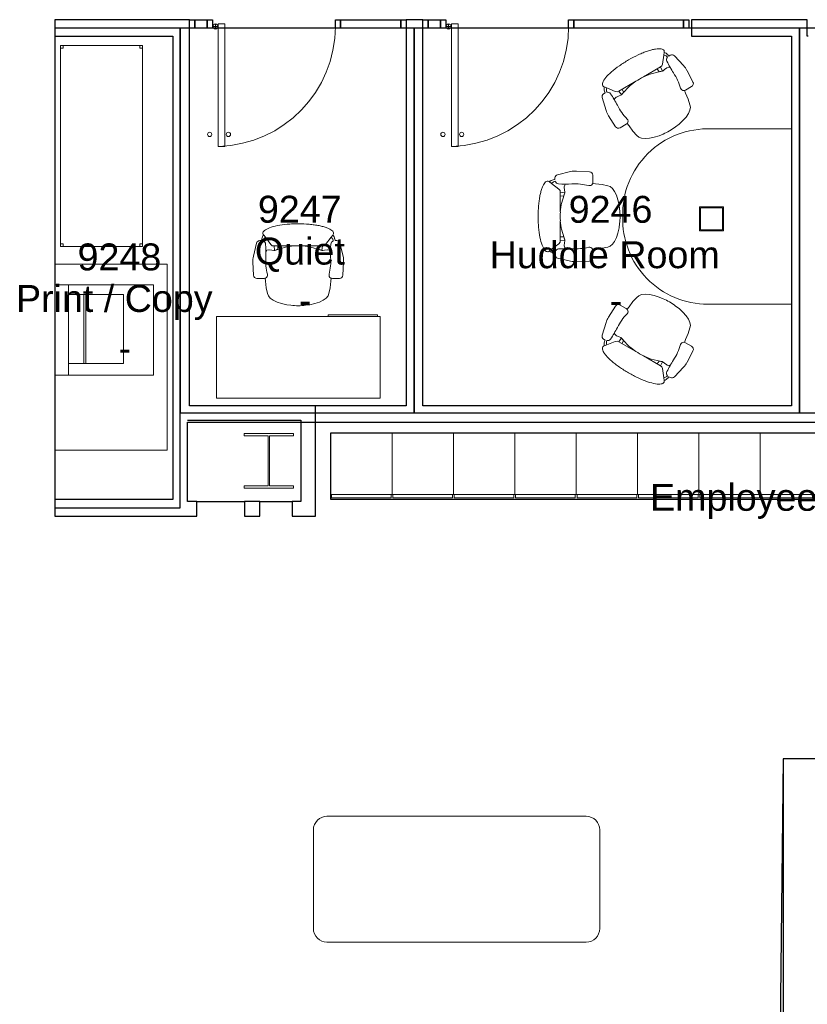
# Model space of a CAD drawing. Header units: inches. Extents: x -1 to 4727, y -3 to 1727.
# Tile 18 of 163: x 669 to 900, y 1002 to 1291. Entities that reach past the tile are written whole.
import ezdxf

# ---------------------------------------------------------------- set-up
doc = ezdxf.new("R2010")
doc.units = ezdxf.units.IN
doc.header["$LTSCALE"] = 42
doc.header["$MEASUREMENT"] = 0
doc.layers.get('0').update_dxf_attribs({"linetype": 'CONTINUOUS'})
for name, color, linetype in [('I-DOOR', 9, 'CONTINUOUS'), ('I-FURN', 8, 'CONTINUOUS'), ('I-FURN-CHAR', 9, 'CONTINUOUS'), ('I-FURN-FILE', 9, 'CONTINUOUS'), ('I-GLAZ', 8, 'CONTINUOUS'), ('I-WALL', 8, 'CONTINUOUS'), ('Room Names & IDs', 7, 'CONTINUOUS'), ('S-COLS', 7, 'CONTINUOUS'), ('triLabelLayer', 7, 'CONTINUOUS'), ('triMeasuredGrossAreaLayer', 7, 'CONTINUOUS'), ('triSpaceLayer', 7, 'CONTINUOUS')]:
    doc.layers.add(name, color=color, linetype=linetype)
doc.styles.add('PDF Helvetica', font='Helvetica.ttf')
doc.styles.get("Standard").update_dxf_attribs({"font": 'romans.shx'})

# ---------------------------------------------------------------- blocks, each defined once
blk = doc.blocks.new('Door CW - Single - Offset Pivot Hinge - Single Swing - w Rails - Default - Interior CISCO-7565942-FURNITURE PLAN - FLOOR 09 - WEST')
at = {"lineweight": 9}
for p, q in [((14.38, 35.92), (16.37, 35.92)), ((14.38, 35.92), (14.38, 0)), ((16.37, 35.92), (16.37, 0)), ((16.44, 0.75), (17.94, 0.75)), ((17.19, 1.5), (17.19, 0)), ((14.38, 0), (16.37, 0))]:
    blk.add_line(p, q, dxfattribs=at)
for centre, radius in [((13.37, 32.42), 0.625), ((18.87, 32.42), 0.625), ((17.19, 0.75), 0.75)]:
    blk.add_circle(centre, radius, dxfattribs=at)
blk.add_arc((17.19, 0.75), 35.19, 91.7303, 180, dxfattribs=at)
blk = doc.blocks.new('CISCO Locker - Generic - CISCO 3-DOOR-2887385-FURNITURE PLAN - FLOOR 09 - WEST')
at = {"lineweight": 9}
for p, q in [((-9, 0), (9, 0)), ((-9, 0), (-9, -18)), ((9, -18), (9, 0)), ((9, -0.25), (10, -0.25)), ((10, -0.25), (10, -17.75)), ((9, -18), (-9, -18)), ((9, -17.75), (10, -17.75))]:
    blk.add_line(p, q, dxfattribs=at)
blk = doc.blocks.new('Printer Ricoh MPC3504 _without tray_ - EQ13 - PRINTER-1539354-FURNITURE PLAN - FLOOR 09 - WEST')
at = {"lineweight": 9}
for p, q in [((-19.34, 23.47), (-19.34, -9.53)), ((35.16, 23.47), (-19.34, 23.47)), ((35.16, 23.47), (35.16, -9.53)), ((13.16, 19.47), (-13.34, 19.47)), ((-13.34, 19.47), (-13.34, -5.51)), ((13.16, -5.51), (13.16, 19.47)), ((-10.52, -5.51), (-10.52, 10.67)), ((-10.52, 10.67), (9.82, 10.67)), ((9.82, 10.67), (9.82, -5.51)), ((9.82, -0.4), (-10.52, -0.4)), ((-10.52, -0.4), (-10.52, -1.03)), ((-10.52, -1.03), (9.82, -1.03)), ((9.82, -1.03), (9.82, -0.4)), ((-13.34, -5.51), (-10.52, -5.51)), ((-13.34, -5.51), (-13.34, -9.53)), ((9.82, -5.51), (-10.52, -5.51)), ((9.82, -5.51), (13.16, -5.51)), ((13.16, -9.53), (13.16, -5.51)), ((-13.34, -9.53), (-19.34, -9.53)), ((-13.34, -9.53), (13.16, -9.53)), ((35.16, -9.53), (13.16, -9.53))]:
    blk.add_line(p, q, dxfattribs=at)
blk = doc.blocks.new('Desk - Rectangular - 24 X 48-6938310-FURNITURE PLAN - FLOOR 09 - WEST')
at = {"lineweight": 9}
for p, q in [((38.75, -2.5), (53.25, -2.5)), ((38.75, -3), (38.75, -2.5)), ((53.25, -2.5), (53.25, -3)), ((6, -27), (6, -3)), ((6, -3), (54, -3)), ((54, -3), (54, -27)), ((54, -27), (6, -27))]:
    blk.add_line(p, q, dxfattribs=at)
blk = doc.blocks.new('Chair - Task - Herman Miller - Aeron - Default-V296-FURNITURE PLAN - FLOOR 09 - WEST')
at = {"lineweight": 9}
for p, q in [((-5.69, 12.24), (-1.86, 13.15)), ((-0.16, 13.31), (3.68, 13.11)), ((4.63, 12.11), (4.63, 10.03)), ((-8.29, 10.29), (-8.1, 10.14)), ((-7.44, 9.64), (-8.1, 10.14)), ((-7.44, 9.64), (-5.32, 8.01)), ((-6.97, 10.69), (-6.47, 10.79)), ((-6.39, 10.29), (-6.69, 10.2)), ((-6.47, 10.79), (-6.46, 11.29)), ((-3.74, 8.65), (-3.61, 9.19)), ((-3.61, 9.19), (-3.5, 9.32)), ((-3.5, 9.32), (-3.23, 9.47)), ((4.56, 9.69), (5.45, 9.57)), ((5.45, 9.57), (7.37, 9.36)), ((7.37, 9.36), (9.02, 8.99)), ((9.02, 8.99), (9.73, 8.75)), ((9.73, 8.75), (10.41, 8.19)), ((-5.32, 8.01), (-4.97, 7.6)), ((-4.97, 7.6), (-4.91, 7.07)), ((-3.57, 6.95), (-4.91, 7.07)), ((-4.91, 7.07), (-4.89, 1.3)), ((-4.91, 5.96), (-3.89, 6.02)), ((-4.56, 3.74), (-3.8, 6.31)), ((-3.8, 6.31), (-3.57, 6.9)), ((-3.74, 8.54), (-3.74, 8.65)), ((-3.63, 7.72), (-3.74, 8.54)), ((-3.57, 7.19), (-3.63, 7.72)), ((-3.57, 6.9), (-3.57, 7.19)), ((10.41, 8.19), (11.03, 7.34)), ((11.03, 7.34), (11.57, 6.22)), ((11.57, 6.22), (12.02, 4.89)), ((-4.89, 1.3), (-4.62, 3.39)), ((-4.62, 3.39), (-4.56, 3.74)), ((12.02, 4.89), (12.35, 3.38)), ((12.35, 3.38), (12.51, 2.13)), ((-4.89, -1.3), (-4.91, -7.07)), ((-4.62, -3.39), (-4.89, -1.3)), ((12.51, -2.13), (12.35, -3.38)), ((-4.56, -3.74), (-4.62, -3.39)), ((-3.8, -6.31), (-4.56, -3.74)), ((12.02, -4.89), (11.57, -6.22)), ((12.35, -3.38), (12.02, -4.89)), ((-5.32, -8.01), (-7.44, -9.64)), ((-4.97, -7.6), (-5.32, -8.01)), ((-4.91, -7.07), (-4.97, -7.6)), ((-4.91, -5.96), (-3.89, -6.02)), ((-3.57, -6.95), (-4.91, -7.07)), ((-3.57, -6.9), (-3.8, -6.31)), ((-3.74, -8.54), (-3.63, -7.72)), ((-3.74, -8.65), (-3.74, -8.54)), ((-3.61, -9.19), (-3.74, -8.65)), ((-3.63, -7.72), (-3.57, -7.19)), ((-3.57, -7.19), (-3.57, -6.9)), ((10.41, -8.19), (9.73, -8.75)), ((11.03, -7.34), (10.41, -8.19)), ((11.57, -6.22), (11.03, -7.34)), ((-8.1, -10.14), (-8.29, -10.29)), ((-8.1, -10.14), (-7.44, -9.64)), ((-6.47, -10.79), (-6.97, -10.69)), ((-6.69, -10.2), (-6.39, -10.29)), ((-6.46, -11.29), (-6.47, -10.79)), ((-3.5, -9.32), (-3.61, -9.19)), ((-3.23, -9.47), (-3.5, -9.32)), ((5.45, -9.57), (4.56, -9.69)), ((4.63, -10.03), (4.63, -12.11)), ((7.37, -9.36), (5.45, -9.57)), ((9.02, -8.99), (7.37, -9.36)), ((9.73, -8.75), (9.02, -8.99)), ((-1.86, -13.15), (-5.69, -12.24)), ((3.68, -13.11), (-0.16, -13.31))]:
    blk.add_line(p, q, dxfattribs=at)
for centre, radius, start, end in [((-5.46, 11.27), 1, 103.3925, 178.698), ((-0.47, 7.31), 6, 87.0643, 103.3925), ((3.63, 12.11), 1, 0, 87.0643), ((-8.57, 9.93), 0.45, 52.4809, 89.3775), ((-6.72, 8.74), 1.96, 97.4331, 134.5669), ((-6.33, 8.94), 1.31, 105.9454, 147.8944), ((-5.34, 10.69), 1.13, 200.7831, 264.9363), ((-3.13, 35.67), 26.21, 264.9363, 273.5466), ((-0.51, -6.46), 16, 75.7341, 93.5466), ((3.66, 9.96), 0.937, 255.7341, 335.4422), ((3.63, 10.03), 1, 332.4862, 0), ((17.99, -0.99), 22.97, 159.7776, 162.2357), ((27.52, 0), 32.43, 177.709, 182.291), ((-4.36, 0), 17, 352.8004, 7.1996), ((17.99, 0.99), 22.97, 197.7643, 200.2224), ((-8.57, -9.93), 0.45, 270.6225, 307.5191), ((-6.72, -8.74), 1.96, 225.4331, 262.5669), ((-6.33, -8.94), 1.31, 212.1056, 254.0546), ((-5.46, -11.27), 1, 181.302, 256.6075), ((-5.34, -10.69), 1.13, 95.0637, 159.2169), ((-3.13, -35.67), 26.21, 86.4534, 95.0637), ((-0.51, 6.46), 16, 266.4534, 284.2659), ((3.66, -9.96), 0.937, 24.5578, 104.2659), ((3.63, -10.03), 1, 0, 27.5138), ((-0.47, -7.31), 6, 256.6075, 272.9357), ((3.63, -12.11), 1, 272.9357, 0)]:
    blk.add_arc(centre, radius, start, end, dxfattribs=at)
blk.add_open_spline([(-8.56, -10.38), (-8.71, -10.38), (-9.01, -10.3), (-9.59, -9.79), (-10.25, -8.54), (-10.89, -6.21), (-11.23, -3.75), (-11.37, -1.63), (-11.42, 0.54), (-11.32, 2.72), (-11.1, 4.73), (-10.86, 6.13), (-10.57, 7.37), (-10.23, 8.44), (-9.85, 9.29), (-9.44, 9.92), (-9.01, 10.3), (-8.71, 10.38), (-8.56, 10.38)], degree=3, knots=[-1, -1, -1, -1, -0.95, -0.9, -0.8, -0.7, -0.6, -0.55, -0.5, -0.4, -0.35, -0.3, -0.25, -0.2, -0.15, -0.1, -0.05, 0, 0, 0, 0], dxfattribs=at)
blk = doc.blocks.new('Chair - Task - Herman Miller - Aeron - Default-V280-FURNITURE PLAN - FLOOR 09 - WEST')
at = {"lineweight": 9}
for p, q in [((-1.86, 13.15), (-5.69, 12.24)), ((3.68, 13.11), (-0.16, 13.31)), ((4.63, 10.03), (4.63, 12.11)), ((-8.1, 10.14), (-8.29, 10.29)), ((-8.1, 10.14), (-7.44, 9.64)), ((-5.32, 8.01), (-7.44, 9.64)), ((-6.47, 10.79), (-6.97, 10.69)), ((-6.69, 10.2), (-6.39, 10.29)), ((-6.46, 11.29), (-6.47, 10.79)), ((-3.61, 9.19), (-3.74, 8.65)), ((-3.5, 9.32), (-3.61, 9.19)), ((-3.23, 9.47), (-3.5, 9.32)), ((5.45, 9.57), (4.56, 9.69)), ((7.37, 9.36), (5.45, 9.57)), ((9.02, 8.99), (7.37, 9.36)), ((9.73, 8.75), (9.02, 8.99)), ((10.41, 8.19), (9.73, 8.75)), ((-4.97, 7.6), (-5.32, 8.01)), ((-4.91, 7.07), (-4.97, 7.6)), ((-3.57, 6.95), (-4.91, 7.07)), ((-4.89, 1.3), (-4.91, 7.07)), ((-4.91, 5.96), (-3.89, 6.02)), ((-3.8, 6.31), (-4.56, 3.74)), ((-3.57, 6.9), (-3.8, 6.31)), ((-3.74, 8.65), (-3.74, 8.54)), ((-3.74, 8.54), (-3.63, 7.72)), ((-3.63, 7.72), (-3.57, 7.19)), ((-3.57, 7.19), (-3.57, 6.9)), ((11.03, 7.34), (10.41, 8.19)), ((11.57, 6.22), (11.03, 7.34)), ((12.02, 4.89), (11.57, 6.22)), ((-4.62, 3.39), (-4.89, 1.3)), ((-4.56, 3.74), (-4.62, 3.39)), ((12.35, 3.38), (12.02, 4.89)), ((12.51, 2.13), (12.35, 3.38)), ((-4.91, -7.07), (-4.89, -1.3)), ((-4.89, -1.3), (-4.62, -3.39)), ((12.35, -3.38), (12.51, -2.13)), ((-4.62, -3.39), (-4.56, -3.74)), ((-4.56, -3.74), (-3.8, -6.31)), ((11.57, -6.22), (12.02, -4.89)), ((12.02, -4.89), (12.35, -3.38)), ((-7.44, -9.64), (-5.32, -8.01)), ((-5.32, -8.01), (-4.97, -7.6)), ((-4.97, -7.6), (-4.91, -7.07)), ((-4.91, -5.96), (-3.89, -6.02)), ((-3.57, -6.95), (-4.91, -7.07)), ((-3.8, -6.31), (-3.57, -6.9)), ((-3.63, -7.72), (-3.74, -8.54)), ((-3.74, -8.54), (-3.74, -8.65)), ((-3.74, -8.65), (-3.61, -9.19)), ((-3.57, -7.19), (-3.63, -7.72)), ((-3.57, -6.9), (-3.57, -7.19)), ((9.73, -8.75), (10.41, -8.19)), ((10.41, -8.19), (11.03, -7.34)), ((11.03, -7.34), (11.57, -6.22)), ((-8.29, -10.29), (-8.1, -10.14)), ((-7.44, -9.64), (-8.1, -10.14)), ((-6.97, -10.69), (-6.47, -10.79)), ((-6.39, -10.29), (-6.69, -10.2)), ((-6.47, -10.79), (-6.46, -11.29)), ((-3.61, -9.19), (-3.5, -9.32)), ((-3.5, -9.32), (-3.23, -9.47)), ((4.56, -9.69), (5.45, -9.57)), ((4.63, -12.11), (4.63, -10.03)), ((5.45, -9.57), (7.37, -9.36)), ((7.37, -9.36), (9.02, -8.99)), ((9.02, -8.99), (9.73, -8.75)), ((-5.69, -12.24), (-1.86, -13.15)), ((-0.16, -13.31), (3.68, -13.11))]:
    blk.add_line(p, q, dxfattribs=at)
for centre, radius, start, end in [((-5.46, 11.27), 1, 103.3925, 178.698), ((-0.47, 7.31), 6, 87.0643, 103.3925), ((3.63, 12.11), 1, 0, 87.0643), ((-8.57, 9.93), 0.45, 52.4809, 89.3775), ((-6.72, 8.74), 1.96, 97.4331, 134.5669), ((-6.33, 8.94), 1.31, 105.9454, 147.8944), ((-5.34, 10.69), 1.13, 200.7831, 264.9363), ((-3.13, 35.67), 26.21, 264.9363, 273.5466), ((-0.51, -6.46), 16, 75.7341, 93.5466), ((3.66, 9.96), 0.937, 255.7341, 335.4422), ((3.63, 10.03), 1, 332.4862, 360), ((17.99, -0.99), 22.97, 159.7776, 162.2357), ((27.52, 0), 32.43, 177.709, 182.291), ((-4.36, 0), 17, 352.8004, 7.1996), ((17.99, 0.99), 22.97, 197.7643, 200.2224), ((-8.57, -9.93), 0.45, 270.6225, 307.5191), ((-6.72, -8.74), 1.96, 225.4331, 262.5669), ((-6.33, -8.94), 1.31, 212.1056, 254.0546), ((-5.46, -11.27), 1, 181.302, 256.6075), ((-5.34, -10.69), 1.13, 95.0637, 159.2169), ((-3.13, -35.67), 26.21, 86.4534, 95.0637), ((-0.51, 6.46), 16, 266.4534, 284.2659), ((3.66, -9.96), 0.937, 24.5578, 104.2659), ((3.63, -10.03), 1, 360, 27.5138), ((-0.47, -7.31), 6, 256.6075, 272.9357), ((3.63, -12.11), 1, 272.9357, 360)]:
    blk.add_arc(centre, radius, start, end, dxfattribs=at)
blk.add_open_spline([(-8.56, 10.38), (-8.71, 10.38), (-9.01, 10.3), (-9.44, 9.92), (-9.85, 9.29), (-10.23, 8.44), (-10.57, 7.37), (-10.86, 6.13), (-11.1, 4.73), (-11.32, 2.72), (-11.42, 0.54), (-11.37, -1.63), (-11.23, -3.75), (-10.89, -6.21), (-10.25, -8.54), (-9.59, -9.79), (-9.01, -10.3), (-8.71, -10.38), (-8.56, -10.38)], degree=3, knots=[0, 0, 0, 0, 0.05, 0.1, 0.15, 0.2, 0.25, 0.3, 0.35, 0.4, 0.5, 0.55, 0.6, 0.7, 0.8, 0.9, 0.95, 1, 1, 1, 1], dxfattribs=at)
blk = doc.blocks.new('3P Huddle Table26 - 3P Huddle Table-5835872-FURNITURE PLAN - FLOOR 09 - WEST')
at = {"lineweight": 9}
for p, q in [((810.99, 1589.01), (810.99, 1565.51)), ((862.47, 1564.52), (862.47, 1589.01)), ((833.9, 1562.04), (833.9, 1569.04)), ((833.9, 1569.04), (840.9, 1569.04)), ((840.65, 1568.79), (834.15, 1568.79)), ((834.15, 1568.79), (834.15, 1562.29)), ((840.65, 1562.29), (840.65, 1568.79)), ((840.9, 1569.04), (840.9, 1562.04)), ((840.9, 1562.04), (833.9, 1562.04)), ((834.15, 1562.29), (840.65, 1562.29))]:
    blk.add_line(p, q, dxfattribs=at)
for centre, start, end in [((835.97, 1564.52), 177.7402, 271.7191), ((837.47, 1564.52), 268.2809, 360)]:
    blk.add_arc(centre, 25, start, end, dxfattribs=at)
blk = doc.blocks.new('unscripted placeholder - Default-6343074-FURNITURE PLAN - FLOOR 09 - WEST')
at = {"lineweight": 9}
for p, q in [((41, 18.03), (-35, 18.03)), ((-39, 14.03), (-39, -14.91)), ((45, -14.91), (45, 14.03)), ((-35, -18.91), (41, -18.91))]:
    blk.add_line(p, q, dxfattribs=at)
for centre, start, end in [((-35, 14.03), 90, 180), ((41, 14.03), 360, 90), ((-35, -14.91), 180, 270), ((41, -14.91), 270, 360)]:
    blk.add_arc(centre, 4, start, end, dxfattribs=at)
blk = doc.blocks.new('Shelving - Open - placeholder trash-7200707-FURNITURE PLAN - FLOOR 09 - WEST')
at = {"lineweight": 9}
for p, q in [((-31.14, -24.87), (-31.14, -0.87)), ((27.86, -0.87), (-31.14, -0.87)), ((-31.14, -0.87), (-31.14, -24.87)), ((-31.14, -1.62), (-30.39, -1.62)), ((-30.39, -1.62), (-30.39, -0.87)), ((27.11, -0.87), (27.11, -1.62)), ((27.11, -1.62), (27.86, -1.62)), ((27.86, -0.87), (27.86, -24.87)), ((27.86, -24.87), (27.86, -0.87)), ((-30.39, -24.12), (-31.14, -24.12)), ((27.86, -24.87), (-31.14, -24.87)), ((-31.14, -24.87), (27.86, -24.87)), ((-30.39, -24.87), (-30.39, -24.12)), ((27.11, -24.12), (27.11, -24.87)), ((27.86, -24.12), (27.11, -24.12))]:
    blk.add_line(p, q, dxfattribs=at)
blk = doc.blocks.new('W-Wide Flange-Column - W14X90-2731368-FURNITURE PLAN - FLOOR 09 - WEST')
at = {"lineweight": 18}
for p, q in [((7.25, 8), (-7.25, 8)), ((-7.25, 8), (-7.25, 7.29)), ((-7.25, 7.29), (-0.22, 7.29)), ((-0.22, 7.29), (-0.22, -7.29)), ((0.22, -7.29), (0.22, 7.29)), ((0.22, 7.29), (7.25, 7.29)), ((7.25, 7.29), (7.25, 8)), ((-0.22, -7.29), (-7.25, -7.29)), ((-7.25, -7.29), (-7.25, -8)), ((-7.25, -8), (7.25, -8)), ((7.25, -7.29), (0.22, -7.29)), ((7.25, -8), (7.25, -7.29))]:
    blk.add_line(p, q, dxfattribs=at)
blk = doc.blocks.new('columns')
at = {"layer": 'S-COLS'}
blk.add_blockref('W-Wide Flange-Column - W14X90-2731368-FURNITURE PLAN - FLOOR 09 - WEST', (1209.51, 742), dxfattribs=at)

msp = doc.modelspace()

# ---------------------------------------------------------------- linework, layer by layer
at = {"layer": 'I-DOOR'}
for points in [[(723.84, 1291.47), (725.41, 1291.47), (725.41, 1288.97), (723.84, 1288.97)], [(792.28, 1291.47), (793.84, 1291.47), (793.84, 1288.97), (792.28, 1288.97)]]:
    msp.add_lwpolyline(points, close=True, dxfattribs=at)
at = {"layer": 'I-GLAZ'}
for points in [[(761.41, 1291.47), (762.97, 1291.47), (762.97, 1288.97), (761.41, 1288.97)], [(762.97, 1291.47), (780.62, 1291.47), (780.62, 1288.97), (762.97, 1288.97)], [(780.62, 1291.47), (782.19, 1291.47), (782.19, 1288.97), (780.62, 1288.97)], [(829.84, 1291.47), (831.41, 1291.47), (831.41, 1288.97), (829.84, 1288.97)], [(831.41, 1291.47), (863.5, 1291.47), (863.5, 1288.97), (831.41, 1288.97)], [(863.5, 1291.47), (865.06, 1291.47), (865.06, 1288.97), (863.5, 1288.97)]]:
    msp.add_lwpolyline(points, close=True, dxfattribs=at)
at = {"layer": 'I-WALL'}
for p, q in [((718.63, 1291.47), (679.12, 1291.47)), ((679.12, 1291.47), (679.12, 1286.59)), ((718.63, 1178.19), (718.63, 1291.47)), ((787.06, 1291.47), (782.19, 1291.47)), ((782.19, 1291.47), (782.19, 1178.19)), ((787.06, 1178.19), (787.06, 1291.47)), ((899.84, 1291.47), (865.84, 1291.47)), ((865.84, 1291.47), (865.84, 1286.59)), ((899.84, 1286.59), (899.84, 1291.47)), ((679.12, 1286.59), (713.75, 1286.59)), ((713.75, 1286.59), (713.75, 1178.19)), ((865.84, 1286.59), (895.19, 1286.59)), ((895.19, 1286.59), (895.19, 1178.19)), ((900.06, 1286.59), (899.84, 1286.59)), ((713.75, 1178.19), (713.75, 1150.69)), ((782.19, 1178.19), (718.63, 1178.19)), ((755.56, 1178.19), (718.63, 1178.19)), ((755.56, 1145.81), (755.56, 1178.19)), ((895.19, 1178.19), (787.06, 1178.19)), ((718, 1173.94), (751.31, 1173.94)), ((718, 1173.32), (1077.06, 1173.32)), ((718, 1150.06), (718, 1173.32)), ((751.31, 1173.94), (751.31, 1150.06)), ((713.75, 1150.69), (679.12, 1150.69)), ((679.12, 1150.69), (679.12, 1145.81)), ((720.75, 1150.06), (718, 1150.06)), ((720.75, 1145.81), (720.75, 1150.06)), ((720.75, 1150.06), (734.75, 1150.06)), ((739.25, 1150.06), (734.75, 1150.06)), ((734.75, 1150.06), (734.75, 1145.81)), ((739.25, 1145.81), (739.25, 1150.06)), ((739.25, 1150.06), (748.75, 1150.06)), ((751.31, 1150.06), (748.75, 1150.06)), ((748.75, 1150.06), (748.75, 1145.81)), ((679.12, 1145.81), (720.75, 1145.81)), ((734.75, 1145.81), (739.25, 1145.81)), ((748.75, 1145.81), (755.56, 1145.81)), ((892.75, 1074.5), (892.75, 978.56)), ((897, 1074.5), (892.75, 1074.5)), ((904.25, 1074.5), (897, 1074.5))]:
    msp.add_line(p, q, dxfattribs=at)
for points in [[(718.63, 1291.47), (720.19, 1291.47), (720.19, 1288.97), (718.63, 1288.97)], [(720.19, 1291.47), (723.84, 1291.47), (723.84, 1288.97), (720.19, 1288.97)], [(787.06, 1291.47), (788.62, 1291.47), (788.62, 1288.97), (787.06, 1288.97)], [(788.62, 1291.47), (792.28, 1291.47), (792.28, 1288.97), (788.62, 1288.97)]]:
    msp.add_lwpolyline(points, close=True, dxfattribs=at)
at = {"layer": 'triMeasuredGrossAreaLayer'}
msp.add_lwpolyline([(1356, 649.5), (1209.25, 649.5), (1209.25, 1074.5), (1023, 1074.5), (892.75, 1074.5), (892, 1004.5), (892, 649.5), (971, 649.5), (1031, 649.5), (1209.25, 649.5), (1356, 649.5)], dxfattribs=at)
at = {"layer": 'triSpaceLayer'}
for points in [[(715.85, 1148.2), (715.85, 1288.98), (679.12, 1288.98), (679.12, 1148.25)], [(784.57, 1176.07), (784.57, 1288.97), (715.85, 1289.03), (715.85, 1176.07)], [(897.57, 1176.07), (897.57, 1288.97), (784.57, 1288.97), (784.57, 1176.07)], [(1010.57, 1288.98), (897.57, 1288.98), (897.57, 1176.07), (1010.57, 1176.07)], [(1084.05, 1170.13), (760.01, 1170.13), (760.01, 1150.72), (1084.05, 1150.72)]]:
    msp.add_lwpolyline(points, close=True, dxfattribs=at)

# ---------------------------------------------------------------- block references
at = {"layer": 'I-DOOR', "rotation": 180}
for p in [(743.41, 1290.22), (811.84, 1290.22)]:
    msp.add_blockref('Door CW - Single - Offset Pivot Hinge - Single Swing - w Rails - Default - Interior CISCO-7565942-FURNITURE PLAN - FLOOR 09 - WEST', p, dxfattribs=at)
at = {"layer": 'I-FURN'}
for name, p, rotation in [('3P Huddle Table26 - 3P Huddle Table-5835872-FURNITURE PLAN - FLOOR 09 - WEST', (-693.82, 2070.41), 269.9999999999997), ('Printer Ricoh MPC3504 _without tray_ - EQ13 - PRINTER-1539354-FURNITURE PLAN - FLOOR 09 - WEST', (688.65, 1200.34), 270.0000000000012)]:
    msp.add_blockref(name, p, dxfattribs=dict(at, rotation=rotation))
for name, p in [('Desk - Rectangular - 24 X 48-6938310-FURNITURE PLAN - FLOOR 09 - WEST', (720.53, 1207.38)), ('unscripted placeholder - Default-6343074-FURNITURE PLAN - FLOOR 09 - WEST', (793.96, 1039.64))]:
    msp.add_blockref(name, p, dxfattribs=at)
at = {"layer": 'I-FURN-CHAR'}
for name, p, rotation in [('Chair - Task - Herman Miller - Aeron - Default-V296-FURNITURE PLAN - FLOOR 09 - WEST', (853.12, 1269.8), 299.9999999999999), ('Chair - Task - Herman Miller - Aeron - Default-V296-FURNITURE PLAN - FLOOR 09 - WEST', (750.53, 1220.17), 270.0000000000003), ('Chair - Task - Herman Miller - Aeron - Default-V280-FURNITURE PLAN - FLOOR 09 - WEST', (853.12, 1197.67), 60.00000000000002)]:
    msp.add_blockref(name, p, dxfattribs=dict(at, rotation=rotation))
msp.add_blockref('Chair - Task - Herman Miller - Aeron - Default-V296-FURNITURE PLAN - FLOOR 09 - WEST', (832.29, 1233.74), dxfattribs=at)
at = {"layer": 'I-FURN-FILE'}
for name, p, rotation in [('Shelving - Open - placeholder trash-7200707-FURNITURE PLAN - FLOOR 09 - WEST', (705.68, 1252.75), 269.9999999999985), ('CISCO Locker - Generic - CISCO 3-DOOR-2887385-FURNITURE PLAN - FLOOR 09 - WEST', (778.05, 1161.13), 269.9999999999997), ('CISCO Locker - Generic - CISCO 3-DOOR-2887385-FURNITURE PLAN - FLOOR 09 - WEST', (796.05, 1161.13), 269.9999999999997), ('CISCO Locker - Generic - CISCO 3-DOOR-2887385-FURNITURE PLAN - FLOOR 09 - WEST', (814.05, 1161.13), 269.9999999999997), ('CISCO Locker - Generic - CISCO 3-DOOR-2887385-FURNITURE PLAN - FLOOR 09 - WEST', (832.05, 1161.13), 269.9999999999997), ('CISCO Locker - Generic - CISCO 3-DOOR-2887385-FURNITURE PLAN - FLOOR 09 - WEST', (850.05, 1161.13), 269.9999999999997), ('CISCO Locker - Generic - CISCO 3-DOOR-2887385-FURNITURE PLAN - FLOOR 09 - WEST', (868.05, 1161.13), 269.9999999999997), ('CISCO Locker - Generic - CISCO 3-DOOR-2887385-FURNITURE PLAN - FLOOR 09 - WEST', (886.05, 1161.13), 269.9999999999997), ('CISCO Locker - Generic - CISCO 3-DOOR-2887385-FURNITURE PLAN - FLOOR 09 - WEST', (904.05, 1161.13), 269.9999999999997)]:
    msp.add_blockref(name, p, dxfattribs=dict(at, rotation=rotation))
at = {"layer": 'S-COLS'}
msp.add_blockref('columns', (-467.63, 420), dxfattribs=at)

# ---------------------------------------------------------------- texts
at = {"layer": 'Room Names & IDs', "attachment_point": 4, "style": 'PDF Helvetica'}
for s, insert, char_height in [('9247', (738.7, 1235.79), 7.902), ('9246', (829.86, 1235.76), 7.902), ('9248', (685.8, 1221.79), 7.902), ('Quiet', (737.81, 1222.46), 7.902), ('Huddle Room', (806.67, 1222.43), 7.9024), ('Print / Copy', (667.74, 1208.46), 7.9024), ('-', (750.72, 1209.13), 7.9), ('-', (841.87, 1209.1), 7.9), ('-', (697.82, 1195.12), 7.9), ('Employee / Team Storage', (853.72, 1150.1), 7.9024)]:
    msp.add_mtext(s, dxfattribs=dict(at, insert=insert, char_height=char_height))
at = {"layer": 'triLabelLayer', "color": 7, "char_height": 10, "attachment_point": 5}
for insert in [(750.21, 1232.55), (841.07, 1232.52), (697.49, 1218.59)]:
    msp.add_mtext('{\\fSansSerif;\\H0.01;}', dxfattribs=dict(at, insert=insert))

doc.saveas('drawing.dxf')
